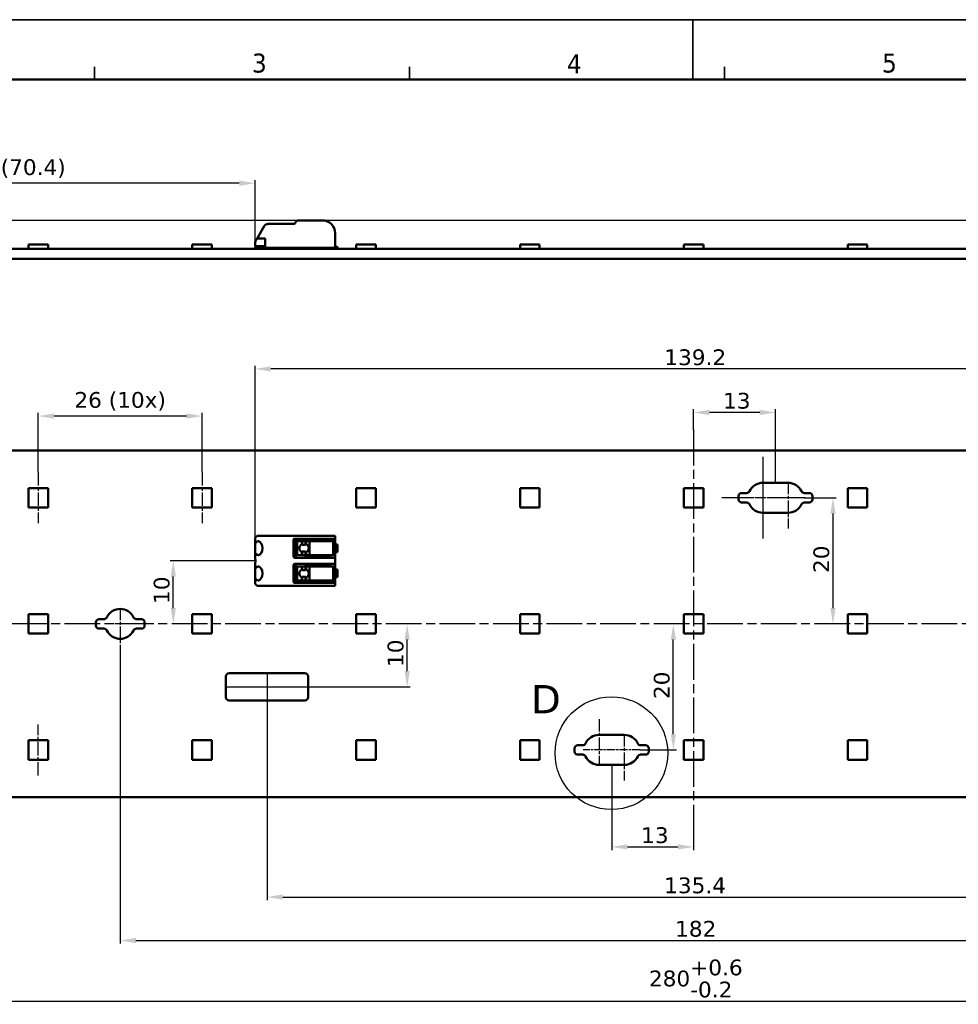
# Model space of a CAD drawing. Header units: millimetres. Extents: x 0 to 420, y 0 to 296.
# Tile 9 of 10: x 103 to 252, y 140 to 296. Entities that reach past the tile are written whole.
import ezdxf

# ---------------------------------------------------------------- set-up
doc = ezdxf.new("R2010")
doc.units = ezdxf.units.MM
doc.linetypes.add('CHAIN', pattern=[0.3543, 0.2362, -0.0295, 0.0591, -0.0295])
doc.linetypes.add('LONG_DASH_DOTTED', pattern=[0.3001, 0.2362, -0.0295, 0.0049, -0.0295])
doc.layers.get('0').update_dxf_attribs({"lineweight": 25})
for name, color, linetype, lineweight in [('Center Mark(ISO)', 7, 'LONG_DASH_DOTTED', 25), ('Centerline(ISO)', 7, 'Continuous', 25), ('Detail Circle Lines(ISO)', 7, 'Continuous', 25), ('Dimensions(ISO)', 7, 'Continuous', 25), ('Sketch Geometry(ISO)', 7, 'Continuous', 50), ('Symbols(ISO)', 7, 'Continuous', 25), ('Visible Edges(ISO)', 7, 'Continuous', 50)]:
    doc.layers.add(name, color=color, linetype=linetype, lineweight=lineweight)
doc.styles.add('LG.Philips.Title', font='verdana.ttf', dxfattribs={"width": 0.9})
doc.styles.add('Philips-dimensions', font='verdana.ttf')
doc.styles.add('Philips-tekstBigText', font='verdana.ttf')
doc.dimstyles.new('Philips-Oss', dxfattribs={"dimtxt": 2.5, "dimasz": 2.5, "dimexe": 0.5, "dimexo": 0, "dimgap": 0.5, "dimtad": 1, "dimtoh": 1, "dimrnd": 1e-08, "dimdsep": 46, "dimtxsty": 'Philips-dimensions', "dimcen": 0.09, "dimdle": 10, "dimclrd": 7, "dimclre": 7, "dimclrt": 7, "dimazin": 2, "dimtfac": 1, "dimtmove": 0, "dimatfit": 3, "dimfxl": 1, "dimtolj": 1, "dimlwd": 25, "dimlwe": 25, "dimarcsym": 0})

# ---------------------------------------------------------------- blocks, each defined once
blk = doc.blocks.new('*D20')
at = {"layer": 'Defpoints', "color": 0, "linetype": 'Continuous', "transparency": 16777216}
for p in [(70.1, 173.15), (350.1, 173.15), (350.1, 140.8)]:
    blk.add_point(p, dxfattribs=at)
at = {"layer": 'Dimensions(ISO)', "color": 7, "linetype": 'Continuous', "lineweight": 25, "transparency": 16777216}
for p, q in [((70.1, 173.15), (70.1, 140.3)), ((350.1, 173.15), (350.1, 140.3)), ((72.6, 140.8), (347.6, 140.8))]:
    blk.add_line(p, q, dxfattribs=at)
at = {"layer": 'Dimensions(ISO)', "color": 7, "linetype": 'Continuous', "transparency": 16777216}
for points in [[(72.6, 141.22), (72.6, 140.38), (70.1, 140.8)], [(347.6, 141.22), (347.6, 140.38), (350.1, 140.8)]]:
    blk.add_solid(points, dxfattribs=at)
at = {"layer": 'Dimensions(ISO)', "color": 7, "linetype": 'Continuous', "lineweight": 25, "transparency": 16777216, "insert": (203.01, 147.4), "char_height": 2.5, "attachment_point": 1, "style": 'Philips-dimensions'}
blk.add_mtext('\\A1;280\\S+0.6^ -0.2;', dxfattribs=at)
blk = doc.blocks.new('*D25')
at = {"layer": 'Defpoints', "color": 0, "linetype": 'Continuous', "transparency": 16777216}
for p in [(70.1, 270.56), (140.5, 261.02), (70.1, 260.16)]:
    blk.add_point(p, dxfattribs=at)
at = {"layer": 'Dimensions(ISO)', "color": 7, "linetype": 'Continuous', "lineweight": 25, "transparency": 16777216}
for p, q in [((70.1, 260.16), (70.1, 271.06)), ((138, 270.56), (72.6, 270.56)), ((140.5, 261.02), (140.5, 271.06))]:
    blk.add_line(p, q, dxfattribs=at)
at = {"layer": 'Dimensions(ISO)', "color": 7, "linetype": 'Continuous', "transparency": 16777216}
for points in [[(72.6, 270.98), (72.6, 270.14), (70.1, 270.56)], [(138, 270.98), (138, 270.14), (140.5, 270.56)]]:
    blk.add_solid(points, dxfattribs=at)
at = {"layer": 'Dimensions(ISO)', "color": 7, "linetype": 'Continuous', "lineweight": 25, "transparency": 16777216, "insert": (100.14, 274.36), "char_height": 2.5, "attachment_point": 1, "style": 'Philips-dimensions'}
blk.add_mtext('\\A1;(70.4)', dxfattribs=at)
blk = doc.blocks.new('*D26')
at = {"layer": 'Defpoints', "color": 0, "linetype": 'Continuous', "transparency": 16777216}
for p in [(269, 264.66), (57.6, 258.56), (70.1, 258.56)]:
    blk.add_point(p, dxfattribs=at)
at = {"layer": 'Dimensions(ISO)', "color": 7, "linetype": 'Continuous', "lineweight": 25, "transparency": 16777216}
for p, q in [((57.6, 267.16), (57.6, 269.66)), ((269, 264.66), (57.1, 264.66)), ((57.6, 264.66), (57.6, 262.16)), ((57.6, 262.16), (57.6, 261.06)), ((57.6, 258.56), (57.6, 261.06)), ((70.1, 258.56), (57.1, 258.56)), ((57.6, 256.06), (57.6, 253.56))]:
    blk.add_line(p, q, dxfattribs=at)
at = {"layer": 'Dimensions(ISO)', "color": 7, "linetype": 'Continuous', "transparency": 16777216}
for points in [[(57.18, 267.16), (58.01, 267.16), (57.6, 264.66)], [(57.18, 256.06), (58.01, 256.06), (57.6, 258.56)]]:
    blk.add_solid(points, dxfattribs=at)
at = {"layer": 'Dimensions(ISO)', "color": 7, "linetype": 'Continuous', "lineweight": 25, "transparency": 16777216, "insert": (54.5, 260.73), "char_height": 2.5, "attachment_point": 1, "rotation": 90, "style": 'Philips-dimensions'}
blk.add_mtext('\\A1;6', dxfattribs=at)
blk = doc.blocks.new('Borders A3')
at = {"layer": 'Sketch Geometry(ISO)', "color": 7, "linetype": 'Continuous', "lineweight": 35}
for p, q in [((419.5, 296.5), (0.5, 296.5)), ((210, 296.5), (210, 287)), ((115, 289), (115, 287)), ((165, 289), (165, 287)), ((215, 289), (215, 287))]:
    blk.add_line(p, q, dxfattribs=at)
at = {"layer": 'Sketch Geometry(ISO)', "color": 1, "linetype": 'Continuous', "lineweight": 50, "true_color": 0xff0000}
blk.add_line((410, 287), (20, 287), dxfattribs=at)
at = {"layer": 'Symbols(ISO)', "color": 3, "true_color": 0x00ff00, "char_height": 3, "attachment_point": 7, "style": 'LG.Philips.Title'}
for s, insert in [('\\fVerdana|b0|i0;\\H3.0000;3', (140, 288.06)), ('\\fVerdana|b0|i0;\\H3.0000;4', (190, 288)), ('\\fVerdana|b0|i0;\\H3.0000;5', (240, 288.06))]:
    blk.add_mtext(s, dxfattribs=dict(at, insert=insert))
blk = doc.blocks.new('*D29')
at = {"layer": 'Defpoints', "color": 0, "linetype": 'Continuous', "transparency": 16777216}
for p in [(206.88, 200.65), (210.77, 200.65), (201.6, 180.65)]:
    blk.add_point(p, dxfattribs=at)
at = {"layer": 'Dimensions(ISO)', "color": 7, "linetype": 'Continuous', "lineweight": 25, "transparency": 16777216}
for p, q in [((206.88, 183.15), (206.88, 198.15)), ((201.6, 180.65), (207.38, 180.65))]:
    blk.add_line(p, q, dxfattribs=at)
at = {"layer": 'Dimensions(ISO)', "color": 7, "linetype": 'Continuous', "transparency": 16777216}
for points in [[(206.47, 198.15), (207.3, 198.15), (206.88, 200.65)], [(206.47, 183.15), (207.3, 183.15), (206.88, 180.65)]]:
    blk.add_solid(points, dxfattribs=at)
at = {"layer": 'Dimensions(ISO)', "color": 7, "linetype": 'Continuous', "lineweight": 25, "transparency": 16777216, "insert": (203.78, 188.72), "char_height": 2.5, "attachment_point": 1, "rotation": 90, "style": 'Philips-dimensions'}
blk.add_mtext('\\A1;20', dxfattribs=at)
blk = doc.blocks.new('*D30')
at = {"layer": 'Defpoints', "color": 0, "linetype": 'Continuous', "transparency": 16777216}
for p in [(197.1, 178.28), (210.1, 166.27), (210.1, 165.27)]:
    blk.add_point(p, dxfattribs=at)
at = {"layer": 'Dimensions(ISO)', "color": 7, "linetype": 'Continuous', "lineweight": 25, "transparency": 16777216}
for p, q in [((197.1, 178.28), (197.1, 164.77)), ((210.1, 166.27), (210.1, 164.77)), ((199.6, 165.27), (207.6, 165.27))]:
    blk.add_line(p, q, dxfattribs=at)
at = {"layer": 'Dimensions(ISO)', "color": 7, "linetype": 'Continuous', "transparency": 16777216}
for points in [[(199.6, 165.69), (199.6, 164.86), (197.1, 165.27)], [(207.6, 165.69), (207.6, 164.86), (210.1, 165.27)]]:
    blk.add_solid(points, dxfattribs=at)
at = {"layer": 'Dimensions(ISO)', "color": 7, "linetype": 'Continuous', "lineweight": 25, "transparency": 16777216, "insert": (201.77, 168.38), "char_height": 2.5, "attachment_point": 1, "style": 'Philips-dimensions'}
blk.add_mtext('\\A1;13', dxfattribs=at)
blk = doc.blocks.new('*D31')
at = {"layer": 'Defpoints', "color": 0, "linetype": 'Continuous', "transparency": 16777216}
for p in [(119.1, 195.78), (301.1, 195.78), (301.1, 150.42)]:
    blk.add_point(p, dxfattribs=at)
at = {"layer": 'Dimensions(ISO)', "color": 7, "linetype": 'Continuous', "lineweight": 25, "transparency": 16777216}
for p, q in [((119.1, 195.78), (119.1, 149.92)), ((301.1, 195.78), (301.1, 149.92)), ((121.6, 150.42), (298.6, 150.42))]:
    blk.add_line(p, q, dxfattribs=at)
at = {"layer": 'Dimensions(ISO)', "color": 7, "linetype": 'Continuous', "transparency": 16777216}
for points in [[(121.6, 150.83), (121.6, 150), (119.1, 150.42)], [(298.6, 150.83), (298.6, 150), (301.1, 150.42)]]:
    blk.add_solid(points, dxfattribs=at)
at = {"layer": 'Dimensions(ISO)', "color": 7, "linetype": 'Continuous', "lineweight": 25, "transparency": 16777216, "insert": (207.16, 153.53), "char_height": 2.5, "attachment_point": 1, "style": 'Philips-dimensions'}
blk.add_mtext('\\A1;182', dxfattribs=at)
blk = doc.blocks.new('*D32')
at = {"layer": 'Defpoints', "color": 0, "linetype": 'Continuous', "transparency": 16777216}
for p in [(106.1, 233.62), (106.1, 224.7), (132.1, 224.7)]:
    blk.add_point(p, dxfattribs=at)
at = {"layer": 'Dimensions(ISO)', "color": 7, "linetype": 'Continuous', "lineweight": 25, "transparency": 16777216}
for p, q in [((106.1, 224.7), (106.1, 234.12)), ((129.6, 233.62), (108.6, 233.62)), ((132.1, 224.7), (132.1, 234.12))]:
    blk.add_line(p, q, dxfattribs=at)
at = {"layer": 'Dimensions(ISO)', "color": 7, "linetype": 'Continuous', "transparency": 16777216}
for points in [[(108.6, 234.04), (108.6, 233.21), (106.1, 233.62)], [(129.6, 234.04), (129.6, 233.21), (132.1, 233.62)]]:
    blk.add_solid(points, dxfattribs=at)
at = {"layer": 'Dimensions(ISO)', "color": 7, "linetype": 'Continuous', "lineweight": 25, "transparency": 16777216, "insert": (111.83, 237.43), "char_height": 2.5, "attachment_point": 1, "style": 'Philips-dimensions'}
blk.add_mtext('\\A1;\\fVerdana|b0|i0;\\H2.5000;26 (10x)', dxfattribs=at)
blk = doc.blocks.new('*D35')
at = {"layer": 'Defpoints', "color": 0, "linetype": 'Continuous', "transparency": 16777216}
for p in [(127.53, 210.65), (140.58, 210.65), (123.78, 200.65)]:
    blk.add_point(p, dxfattribs=at)
at = {"layer": 'Dimensions(ISO)', "color": 7, "linetype": 'Continuous', "lineweight": 25, "transparency": 16777216}
for p, q in [((140.58, 210.65), (127.03, 210.65)), ((127.53, 203.15), (127.53, 208.15))]:
    blk.add_line(p, q, dxfattribs=at)
at = {"layer": 'Dimensions(ISO)', "color": 7, "linetype": 'Continuous', "transparency": 16777216}
for points in [[(127.11, 208.15), (127.94, 208.15), (127.53, 210.65)], [(127.11, 203.15), (127.94, 203.15), (127.53, 200.65)]]:
    blk.add_solid(points, dxfattribs=at)
at = {"layer": 'Dimensions(ISO)', "color": 7, "linetype": 'Continuous', "lineweight": 25, "transparency": 16777216, "insert": (124.42, 203.81), "char_height": 2.5, "attachment_point": 1, "rotation": 90, "style": 'Philips-dimensions'}
blk.add_mtext('\\A1;10', dxfattribs=at)
blk = doc.blocks.new('*D36')
at = {"layer": 'Defpoints', "color": 0, "linetype": 'Continuous', "transparency": 16777216}
for p in [(140.5, 241.1), (140.5, 214.08), (279.7, 214.08)]:
    blk.add_point(p, dxfattribs=at)
at = {"layer": 'Dimensions(ISO)', "color": 7, "linetype": 'Continuous', "lineweight": 25, "transparency": 16777216}
for p, q in [((140.5, 214.08), (140.5, 241.6)), ((277.2, 241.1), (143, 241.1)), ((279.7, 214.08), (279.7, 241.6))]:
    blk.add_line(p, q, dxfattribs=at)
at = {"layer": 'Dimensions(ISO)', "color": 7, "linetype": 'Continuous', "transparency": 16777216}
for points in [[(143, 241.51), (143, 240.68), (140.5, 241.1)], [(277.2, 241.51), (277.2, 240.68), (279.7, 241.1)]]:
    blk.add_solid(points, dxfattribs=at)
at = {"layer": 'Dimensions(ISO)', "color": 7, "linetype": 'Continuous', "lineweight": 25, "transparency": 16777216, "insert": (205.45, 244.2), "char_height": 2.5, "attachment_point": 1, "style": 'Philips-dimensions'}
blk.add_mtext('\\A1;139.2', dxfattribs=at)
blk = doc.blocks.new('*D40')
at = {"layer": 'Defpoints', "color": 0, "linetype": 'Continuous', "transparency": 16777216}
for p in [(164.64, 200.65), (166.97, 200.65), (135.89, 190.65)]:
    blk.add_point(p, dxfattribs=at)
at = {"layer": 'Dimensions(ISO)', "color": 7, "linetype": 'Continuous', "lineweight": 25, "transparency": 16777216}
for p, q in [((164.64, 193.15), (164.64, 198.15)), ((135.89, 190.65), (165.14, 190.65))]:
    blk.add_line(p, q, dxfattribs=at)
at = {"layer": 'Dimensions(ISO)', "color": 7, "linetype": 'Continuous', "transparency": 16777216}
for points in [[(164.23, 198.15), (165.06, 198.15), (164.64, 200.65)], [(164.23, 193.15), (165.06, 193.15), (164.64, 190.65)]]:
    blk.add_solid(points, dxfattribs=at)
at = {"layer": 'Dimensions(ISO)', "color": 7, "linetype": 'Continuous', "lineweight": 25, "transparency": 16777216, "insert": (161.54, 193.81), "char_height": 2.5, "attachment_point": 1, "rotation": 90, "style": 'Philips-dimensions'}
blk.add_mtext('\\A1;10', dxfattribs=at)
blk = doc.blocks.new('*D42')
at = {"layer": 'Defpoints', "color": 0, "linetype": 'Continuous', "transparency": 16777216}
for p in [(142.4, 192.82), (277.8, 188.49), (277.8, 157.31)]:
    blk.add_point(p, dxfattribs=at)
at = {"layer": 'Dimensions(ISO)', "color": 7, "linetype": 'Continuous', "lineweight": 25, "transparency": 16777216}
for p, q in [((142.4, 192.82), (142.4, 156.81)), ((277.8, 188.49), (277.8, 156.81)), ((144.9, 157.31), (275.3, 157.31))]:
    blk.add_line(p, q, dxfattribs=at)
at = {"layer": 'Dimensions(ISO)', "color": 7, "linetype": 'Continuous', "transparency": 16777216}
for points in [[(144.9, 157.73), (144.9, 156.9), (142.4, 157.31)], [(275.3, 157.73), (275.3, 156.9), (277.8, 157.31)]]:
    blk.add_solid(points, dxfattribs=at)
at = {"layer": 'Dimensions(ISO)', "color": 7, "linetype": 'Continuous', "lineweight": 25, "transparency": 16777216, "insert": (205.42, 160.42), "char_height": 2.5, "attachment_point": 1, "style": 'Philips-dimensions'}
blk.add_mtext('\\A1;135.4', dxfattribs=at)
blk = doc.blocks.new('*D43')
at = {"layer": 'Defpoints', "color": 0, "linetype": 'Continuous', "transparency": 16777216}
for p in [(210.1, 234.19), (210.1, 231.46), (223.1, 223.03)]:
    blk.add_point(p, dxfattribs=at)
at = {"layer": 'Dimensions(ISO)', "color": 7, "linetype": 'Continuous', "lineweight": 25, "transparency": 16777216}
for p, q in [((210.1, 231.46), (210.1, 234.69)), ((223.1, 223.03), (223.1, 234.69)), ((220.6, 234.19), (212.6, 234.19))]:
    blk.add_line(p, q, dxfattribs=at)
at = {"layer": 'Dimensions(ISO)', "color": 7, "linetype": 'Continuous', "transparency": 16777216}
for points in [[(212.6, 234.61), (212.6, 233.77), (210.1, 234.19)], [(220.6, 234.61), (220.6, 233.77), (223.1, 234.19)]]:
    blk.add_solid(points, dxfattribs=at)
at = {"layer": 'Dimensions(ISO)', "color": 7, "linetype": 'Continuous', "lineweight": 25, "transparency": 16777216, "insert": (214.77, 237.3), "char_height": 2.5, "attachment_point": 1, "style": 'Philips-dimensions'}
blk.add_mtext('\\A1;13', dxfattribs=at)
blk = doc.blocks.new('*D44')
at = {"layer": 'Defpoints', "color": 0, "linetype": 'Continuous', "transparency": 16777216}
for p in [(227.6, 220.65), (232.21, 200.65), (232.21, 200.65)]:
    blk.add_point(p, dxfattribs=at)
at = {"layer": 'Dimensions(ISO)', "color": 7, "linetype": 'Continuous', "lineweight": 25, "transparency": 16777216}
for p, q in [((227.6, 220.65), (232.71, 220.65)), ((232.21, 218.15), (232.21, 203.15))]:
    blk.add_line(p, q, dxfattribs=at)
at = {"layer": 'Dimensions(ISO)', "color": 7, "linetype": 'Continuous', "transparency": 16777216}
for points in [[(231.8, 218.15), (232.63, 218.15), (232.21, 220.65)], [(231.8, 203.15), (232.63, 203.15), (232.21, 200.65)]]:
    blk.add_solid(points, dxfattribs=at)
at = {"layer": 'Dimensions(ISO)', "color": 7, "linetype": 'Continuous', "lineweight": 25, "transparency": 16777216, "insert": (229.11, 208.72), "char_height": 2.5, "attachment_point": 1, "rotation": 90, "style": 'Philips-dimensions'}
blk.add_mtext('\\A1;20', dxfattribs=at)
blk = doc.blocks.new('2dDetail1')
at = {"layer": 'Detail Circle Lines(ISO)'}
blk.add_circle((197.06, 180.14), 8.94, dxfattribs=at)
at = {"layer": 'Detail Circle Lines(ISO)', "insert": (184.27, 186.45), "char_height": 4.5, "attachment_point": 7, "style": 'Philips-tekstBigText'}
blk.add_mtext('D', dxfattribs=at)

msp = doc.modelspace()

# ---------------------------------------------------------------- linework, layer by layer
at = {"layer": 'Center Mark(ISO)', "linetype": 'CHAIN', "ltscale": 23.990969}
for p, q in [((221.098, 227.131), (221.098, 214.219)), ((227.815, 220.653), (214.564, 220.653))]:
    msp.add_line(p, q, dxfattribs=at)
at = {"layer": 'Center Mark(ISO)', "linetype": 'CHAIN', "ltscale": 8.195055}
for p, q in [((221.098, 225.528), (221.098, 218.153)), ((225.098, 223.153), (225.098, 215.778)), ((119.098, 203.153), (119.098, 195.778)), ((195.098, 185.528), (195.098, 178.153)), ((199.098, 183.153), (199.098, 175.778))]:
    msp.add_line(p, q, dxfattribs=at)
at = {"layer": 'Center Mark(ISO)', "linetype": 'CHAIN', "ltscale": 5.555937}
for p, q in [((223.598, 220.653), (218.598, 220.653)), ((227.598, 220.653), (222.598, 220.653)), ((121.598, 200.653), (116.598, 200.653)), ((197.598, 180.653), (192.598, 180.653)), ((201.598, 180.653), (196.598, 180.653))]:
    msp.add_line(p, q, dxfattribs=at)
at = {"layer": 'Centerline(ISO)', "linetype": 'CHAIN', "ltscale": 23.990969}
for p, q in [((210.098, 231.463), (210.098, 166.272)), ((353.937, 200.653), (67.598, 200.653))]:
    msp.add_line(p, q, dxfattribs=at)
at = {"layer": 'Centerline(ISO)', "linetype": 'CHAIN', "ltscale": 9.00068}
for p, q in [((106.098, 224.703), (106.098, 216.603)), ((132.098, 224.703), (132.098, 216.603)), ((106.098, 176.603), (106.098, 184.703))]:
    msp.add_line(p, q, dxfattribs=at)
at = {"layer": 'Visible Edges(ISO)'}
for p, q in [((142.598, 264.11), (146.682, 264.11)), ((146.856, 264.21), (146.971, 264.41)), ((147.404, 264.66), (151.198, 264.66)), ((140.823, 261.785), (141.948, 263.735)), ((153.198, 262.66), (153.198, 260.31)), ((140.498, 261.022), (140.498, 260.56)), ((140.823, 261.785), (140.598, 261.397)), ((140.823, 261.785), (142.098, 261.785)), ((142.098, 260.31), (142.098, 261.785)), ((70.098, 260.16), (350.098, 260.16)), ((104.548, 260.81), (107.648, 260.81)), ((104.548, 260.16), (104.548, 260.81)), ((107.648, 260.16), (107.648, 260.81)), ((130.548, 260.81), (133.648, 260.81)), ((130.548, 260.16), (130.548, 260.81)), ((133.648, 260.16), (133.648, 260.81)), ((142.098, 260.56), (140.498, 260.56)), ((140.498, 260.46), (142.098, 260.46)), ((140.498, 260.31), (140.498, 260.46)), ((140.648, 260.16), (140.498, 260.31)), ((153.198, 260.31), (142.098, 260.31)), ((144.82, 260.31), (144.619, 260.217)), ((153.198, 260.46), (153.598, 260.46)), ((153.598, 260.31), (153.448, 260.16)), ((153.598, 260.46), (153.598, 260.31)), ((156.548, 260.81), (159.648, 260.81)), ((156.548, 260.16), (156.548, 260.81)), ((159.648, 260.16), (159.648, 260.81)), ((182.548, 260.81), (185.648, 260.81)), ((182.548, 260.16), (182.548, 260.81)), ((185.648, 260.16), (185.648, 260.81)), ((208.548, 260.81), (211.648, 260.81)), ((208.548, 260.16), (208.548, 260.81)), ((211.648, 260.16), (211.648, 260.81)), ((234.548, 260.81), (237.648, 260.81)), ((234.548, 260.16), (234.548, 260.81)), ((237.648, 260.16), (237.648, 260.81)), ((350.098, 258.56), (70.098, 258.56)), ((350.098, 228.153), (70.098, 228.153)), ((104.548, 222.203), (104.548, 219.103)), ((107.648, 222.203), (104.548, 222.203)), ((107.648, 219.103), (107.648, 222.203)), ((130.548, 222.203), (130.548, 219.103)), ((133.648, 222.203), (130.548, 222.203)), ((133.648, 219.103), (133.648, 222.203)), ((156.548, 222.203), (156.548, 219.103)), ((159.648, 222.203), (156.548, 222.203)), ((159.648, 219.103), (159.648, 222.203)), ((182.548, 222.203), (182.548, 219.103)), ((185.648, 222.203), (182.548, 222.203)), ((185.648, 219.103), (185.648, 222.203)), ((208.548, 222.203), (208.548, 219.103)), ((211.648, 222.203), (208.548, 222.203)), ((211.648, 219.103), (211.648, 222.203)), ((221.098, 223.028), (225.098, 223.028)), ((234.548, 222.203), (234.548, 219.103)), ((237.648, 222.203), (234.548, 222.203)), ((237.648, 219.103), (237.648, 222.203)), ((217.223, 220.403), (217.223, 220.903)), ((217.723, 221.403), (218.509, 221.403)), ((227.687, 221.403), (228.473, 221.403)), ((228.973, 220.903), (228.973, 220.403)), ((104.548, 219.103), (107.648, 219.103)), ((130.548, 219.103), (133.648, 219.103)), ((156.548, 219.103), (159.648, 219.103)), ((182.548, 219.103), (185.648, 219.103)), ((208.548, 219.103), (211.648, 219.103)), ((218.509, 219.903), (217.723, 219.903)), ((228.473, 219.903), (227.687, 219.903)), ((234.548, 219.103), (237.648, 219.103)), ((225.098, 218.278), (221.098, 218.278)), ((140.498, 212.938), (140.498, 214.083)), ((141.948, 214.603), (140.823, 214.603)), ((141.948, 214.603), (142.598, 214.603)), ((146.682, 214.603), (142.598, 214.603)), ((146.856, 214.603), (146.682, 214.603)), ((146.798, 214.153), (146.856, 214.153)), ((146.971, 214.603), (146.856, 214.603)), ((146.856, 214.153), (146.971, 214.153)), ((146.971, 214.603), (147.404, 214.603)), ((147.404, 214.153), (146.971, 214.153)), ((146.998, 211.153), (146.998, 214.153)), ((151.198, 214.603), (147.404, 214.603)), ((147.404, 214.153), (151.198, 214.153)), ((148.498, 214.153), (148.498, 213.903)), ((151.198, 214.603), (153.198, 214.603)), ((153.198, 214.153), (151.198, 214.153)), ((152.398, 214.153), (152.398, 213.903)), ((153.198, 214.153), (153.198, 214.603)), ((153.198, 214.153), (153.198, 211.153)), ((140.498, 212.368), (140.498, 212.938)), ((146.598, 211.353), (146.598, 213.953)), ((147.2, 213.753), (147.19, 213.753)), ((147.19, 211.553), (147.19, 213.753)), ((147.2, 213.753), (147.411, 213.753)), ((147.919, 213.753), (147.411, 213.753)), ((147.919, 213.287), (147.919, 213.753)), ((147.997, 213.753), (147.919, 213.753)), ((147.997, 213.121), (147.997, 213.753)), ((148.496, 213.753), (147.997, 213.753)), ((148.496, 213.123), (148.496, 213.753)), ((148.615, 213.753), (148.496, 213.753)), ((148.498, 213.903), (151.213, 213.903)), ((148.615, 213.3), (148.615, 213.753)), ((149.163, 213.753), (148.615, 213.753)), ((151.222, 213.753), (149.163, 213.753)), ((149.163, 211.553), (149.163, 213.753)), ((152.398, 213.903), (151.213, 213.903)), ((151.257, 213.753), (151.222, 213.753)), ((151.257, 213.753), (152.898, 213.753)), ((153.098, 213.753), (152.898, 213.753)), ((152.898, 211.553), (152.898, 213.753)), ((153.598, 213.253), (153.198, 213.253)), ((153.598, 213.253), (153.598, 212.053)), ((140.498, 211.187), (140.498, 212.368)), ((146.856, 211.153), (146.798, 211.153)), ((146.971, 211.153), (146.856, 211.153)), ((146.971, 211.153), (147.404, 211.153)), ((147.19, 211.553), (147.2, 211.553)), ((147.411, 211.553), (147.2, 211.553)), ((151.198, 211.153), (147.404, 211.153)), ((147.411, 211.553), (147.919, 211.553)), ((147.919, 211.553), (147.919, 212.019)), ((147.919, 211.553), (147.997, 211.553)), ((147.997, 211.553), (147.997, 212.184)), ((147.997, 211.553), (148.496, 211.553)), ((148.496, 211.553), (148.496, 212.183)), ((148.496, 211.553), (148.615, 211.553)), ((151.213, 211.403), (148.498, 211.403)), ((148.498, 211.153), (148.498, 211.403)), ((148.615, 211.553), (148.615, 212.006)), ((148.615, 211.553), (149.163, 211.553)), ((149.163, 211.553), (151.222, 211.553)), ((151.198, 211.153), (153.198, 211.153)), ((151.213, 211.403), (152.398, 211.403)), ((151.222, 211.553), (151.257, 211.553)), ((152.898, 211.553), (151.257, 211.553)), ((152.398, 211.153), (152.398, 211.403)), ((152.898, 211.553), (153.098, 211.553)), ((153.198, 212.053), (153.598, 212.053)), ((153.198, 210.153), (153.198, 211.153)), ((140.498, 208.938), (140.498, 210.119)), ((146.598, 207.353), (146.598, 209.953)), ((146.798, 210.153), (146.856, 210.153)), ((146.856, 210.153), (146.971, 210.153)), ((147.404, 210.153), (146.971, 210.153)), ((146.998, 207.153), (146.998, 210.153)), ((147.2, 209.753), (147.19, 209.753)), ((147.19, 207.553), (147.19, 209.753)), ((147.2, 209.753), (147.411, 209.753)), ((147.404, 210.153), (151.198, 210.153)), ((147.919, 209.753), (147.411, 209.753)), ((147.919, 209.287), (147.919, 209.753)), ((147.997, 209.753), (147.919, 209.753)), ((147.997, 209.121), (147.997, 209.753)), ((148.496, 209.753), (147.997, 209.753)), ((148.496, 209.123), (148.496, 209.753)), ((148.615, 209.753), (148.496, 209.753)), ((148.498, 210.153), (148.498, 209.903)), ((148.498, 209.903), (151.213, 209.903)), ((148.615, 209.3), (148.615, 209.753)), ((149.163, 209.753), (148.615, 209.753)), ((151.222, 209.753), (149.163, 209.753)), ((149.163, 207.553), (149.163, 209.753)), ((153.198, 210.153), (151.198, 210.153)), ((152.398, 209.903), (151.213, 209.903)), ((151.257, 209.753), (151.222, 209.753)), ((151.257, 209.753), (152.898, 209.753)), ((152.398, 210.153), (152.398, 209.903)), ((153.098, 209.753), (152.898, 209.753)), ((152.898, 207.553), (152.898, 209.753)), ((153.198, 210.153), (153.198, 207.153)), ((140.498, 208.368), (140.498, 208.938)), ((140.498, 207.223), (140.498, 208.368)), ((147.919, 207.553), (147.919, 208.019)), ((147.997, 207.553), (147.997, 208.184)), ((148.496, 207.553), (148.496, 208.183)), ((148.615, 207.553), (148.615, 208.006)), ((153.598, 209.253), (153.198, 209.253)), ((153.198, 208.053), (153.598, 208.053)), ((153.598, 209.253), (153.598, 208.053)), ((140.823, 206.703), (141.948, 206.703)), ((142.598, 206.703), (141.948, 206.703)), ((142.598, 206.703), (146.682, 206.703)), ((146.682, 206.703), (146.856, 206.703)), ((146.856, 207.153), (146.798, 207.153)), ((146.971, 207.153), (146.856, 207.153)), ((146.856, 206.703), (146.971, 206.703)), ((146.971, 207.153), (147.404, 207.153)), ((147.404, 206.703), (146.971, 206.703)), ((147.19, 207.553), (147.2, 207.553)), ((147.411, 207.553), (147.2, 207.553)), ((151.198, 207.153), (147.404, 207.153)), ((147.404, 206.703), (151.198, 206.703)), ((147.411, 207.553), (147.919, 207.553)), ((147.919, 207.553), (147.997, 207.553)), ((147.997, 207.553), (148.496, 207.553)), ((148.496, 207.553), (148.615, 207.553)), ((151.213, 207.403), (148.498, 207.403)), ((148.498, 207.153), (148.498, 207.403)), ((148.615, 207.553), (149.163, 207.553)), ((149.163, 207.553), (151.222, 207.553)), ((151.198, 207.153), (153.198, 207.153)), ((153.198, 206.703), (151.198, 206.703)), ((151.213, 207.403), (152.398, 207.403)), ((151.222, 207.553), (151.257, 207.553)), ((152.898, 207.553), (151.257, 207.553)), ((152.398, 207.153), (152.398, 207.403)), ((152.898, 207.553), (153.098, 207.553)), ((153.198, 206.703), (153.198, 207.153)), ((104.548, 202.203), (104.548, 199.103)), ((107.648, 202.203), (104.548, 202.203)), ((107.648, 199.103), (107.648, 202.203)), ((130.548, 202.203), (130.548, 199.103)), ((133.648, 202.203), (130.548, 202.203)), ((133.648, 199.103), (133.648, 202.203)), ((156.548, 202.203), (156.548, 199.103)), ((159.648, 202.203), (156.548, 202.203)), ((159.648, 199.103), (159.648, 202.203)), ((182.548, 202.203), (182.548, 199.103)), ((185.648, 202.203), (182.548, 202.203)), ((185.648, 199.103), (185.648, 202.203)), ((208.548, 202.203), (208.548, 199.103)), ((211.648, 202.203), (208.548, 202.203)), ((211.648, 199.103), (211.648, 202.203)), ((234.548, 202.203), (234.548, 199.103)), ((237.648, 202.203), (234.548, 202.203)), ((237.648, 199.103), (237.648, 202.203)), ((115.223, 200.403), (115.223, 200.903)), ((115.723, 201.403), (116.509, 201.403)), ((121.687, 201.403), (122.473, 201.403)), ((122.973, 200.903), (122.973, 200.403)), ((104.548, 199.103), (107.648, 199.103)), ((116.509, 199.903), (115.723, 199.903)), ((122.473, 199.903), (121.687, 199.903)), ((130.548, 199.103), (133.648, 199.103)), ((156.548, 199.103), (159.648, 199.103)), ((182.548, 199.103), (185.648, 199.103)), ((208.548, 199.103), (211.648, 199.103)), ((234.548, 199.103), (237.648, 199.103)), ((135.885, 188.99), (135.885, 192.315)), ((136.385, 192.815), (148.41, 192.815)), ((148.91, 192.315), (148.91, 188.99)), ((148.41, 188.49), (136.385, 188.49)), ((195.098, 183.028), (199.098, 183.028)), ((104.548, 182.203), (104.548, 179.103)), ((107.648, 182.203), (104.548, 182.203)), ((107.648, 179.103), (107.648, 182.203)), ((130.548, 182.203), (130.548, 179.103)), ((133.648, 182.203), (130.548, 182.203)), ((133.648, 179.103), (133.648, 182.203)), ((156.548, 182.203), (156.548, 179.103)), ((159.648, 182.203), (156.548, 182.203)), ((159.648, 179.103), (159.648, 182.203)), ((182.548, 182.203), (182.548, 179.103)), ((185.648, 182.203), (182.548, 182.203)), ((185.648, 179.103), (185.648, 182.203)), ((191.723, 181.403), (192.509, 181.403)), ((201.687, 181.403), (202.473, 181.403)), ((208.548, 182.203), (208.548, 179.103)), ((211.648, 182.203), (208.548, 182.203)), ((211.648, 179.103), (211.648, 182.203)), ((234.548, 182.203), (234.548, 179.103)), ((237.648, 182.203), (234.548, 182.203)), ((237.648, 179.103), (237.648, 182.203)), ((191.223, 180.403), (191.223, 180.903)), ((192.509, 179.903), (191.723, 179.903)), ((202.473, 179.903), (201.687, 179.903)), ((202.973, 180.903), (202.973, 180.403)), ((104.548, 179.103), (107.648, 179.103)), ((130.548, 179.103), (133.648, 179.103)), ((156.548, 179.103), (159.648, 179.103)), ((182.548, 179.103), (185.648, 179.103)), ((199.098, 178.278), (195.098, 178.278)), ((208.548, 179.103), (211.648, 179.103)), ((234.548, 179.103), (237.648, 179.103)), ((70.098, 173.153), (350.098, 173.153))]:
    msp.add_line(p, q, dxfattribs=at)
for centre, radius, start, end in [((142.598, 263.36), 0.75, 90, 150), ((146.682, 264.31), 0.2, 270, 330), ((147.404, 264.16), 0.5, 90, 150), ((151.198, 262.66), 2, 0, 90), ((144.365, 260.76), 0.6, 270, 295), ((151.898, 260.91), 0.75, 233.1301, 270), ((221.098, 220.653), 2.375, 90, 154.22854), ((225.098, 220.653), 2.375, 25.77146, 90), ((217.723, 220.903), 0.5, 90, 180), ((217.723, 220.403), 0.5, 180, 270), ((218.509, 221.903), 0.5, 270, 334.22854), ((227.687, 221.903), 0.5, 205.77146, 270), ((228.473, 220.903), 0.5, 0, 90), ((228.473, 220.403), 0.5, 270, 0), ((218.509, 219.403), 0.5, 25.77146, 90), ((221.098, 220.653), 2.375, 205.77146, 270), ((225.098, 220.653), 2.375, 270, 334.22854), ((227.687, 219.403), 0.5, 90, 154.22854), ((146.798, 213.953), 0.2, 125.26439, 180), ((146.798, 211.353), 0.2, 180, 234.73561), ((146.798, 209.953), 0.2, 125.26439, 180), ((146.798, 207.353), 0.2, 180, 234.73561), ((116.509, 201.903), 0.5, 270, 334.22854), ((119.098, 200.653), 2.375, 25.77146, 154.22854), ((121.687, 201.903), 0.5, 205.77146, 270), ((115.723, 200.903), 0.5, 90, 180), ((115.723, 200.403), 0.5, 180, 270), ((122.473, 200.903), 0.5, 0, 90), ((122.473, 200.403), 0.5, 270, 0), ((116.509, 199.403), 0.5, 25.77146, 90), ((119.098, 200.653), 2.375, 205.77146, 334.22854), ((121.687, 199.403), 0.5, 90, 154.22854), ((136.385, 192.315), 0.5, 90, 180), ((148.41, 192.315), 0.5, 0, 90), ((136.385, 188.99), 0.5, 180, 270), ((148.41, 188.99), 0.5, 270, 0), ((195.098, 180.653), 2.375, 90, 154.22854), ((199.098, 180.653), 2.375, 25.77146, 90), ((191.723, 180.903), 0.5, 90, 180), ((192.509, 181.903), 0.5, 270, 334.22854), ((201.687, 181.903), 0.5, 205.77146, 270), ((202.473, 180.903), 0.5, 0, 90), ((191.723, 180.403), 0.5, 180, 270), ((192.509, 179.403), 0.5, 25.77146, 90), ((201.687, 179.403), 0.5, 90, 154.22854), ((202.473, 180.403), 0.5, 270, 0), ((195.098, 180.653), 2.375, 205.77146, 270), ((199.098, 180.653), 2.375, 270, 334.22854)]:
    msp.add_arc(centre, radius, start, end, dxfattribs=at)
for centre, major_axis, ratio, start_param, end_param in [((141.301, 212.565), (0, 2.2), 0.5773503, 0.3864162, 0.5863891), ((141.01, 212.653), (0, 1.125), 0.5773503, 2.4548566, 6.9699214), ((148.261, 212.653), (0, 0.721), 0.9986295, 0.4951571, 2.6464356), ((147.858, 212.653), (0, 0.668), 0.2923717, 5.4903525, 5.9638797), ((148.248, 212.653), (0, 0.532), 0.9986295, 5.7966843, 6.775526), ((148.682, 212.653), (0, 0.669), 0.3907311, 0.2581297, 0.7922621), ((148.297, 212.653), (0, -0.721), 0.9986295, 0.4576822, 2.6839105), ((147.858, 212.653), (0, -0.668), 0.2923717, 0.3193056, 0.7928328), ((148.248, 212.653), (0, -0.532), 0.9986295, 5.7908446, 6.7696863), ((148.682, 212.653), (0, -0.669), 0.3907311, 5.4909232, 6.0250556), ((141.01, 208.653), (0, 1.125), 0.5773503, 2.4548566, 6.9699214), ((148.261, 208.653), (0, 0.721), 0.9986295, 0.4951571, 2.6464356), ((147.858, 208.653), (0, 0.668), 0.2923717, 5.4903525, 5.9638797), ((147.858, 208.653), (0, -0.668), 0.2923717, 0.3193056, 0.7928328), ((148.248, 208.653), (0, 0.532), 0.9986295, 5.7966843, 6.775526), ((148.248, 208.653), (0, -0.532), 0.9986295, 5.7908446, 6.7696863), ((148.682, 208.653), (0, 0.669), 0.3907311, 0.2581297, 0.7922621), ((148.682, 208.653), (0, -0.669), 0.3907311, 5.4909232, 6.0250556), ((148.297, 208.653), (0, -0.721), 0.9986295, 0.4576822, 2.6839105), ((141.301, 208.741), (0, 2.2), 0.5773503, 2.5552035, 2.7551765)]:
    msp.add_ellipse(centre, major_axis=major_axis, ratio=ratio, start_param=start_param, end_param=end_param, dxfattribs=at)
for points, knots in [([(140.498, 261.022), (140.498, 261.124), (140.523, 261.247), (140.582, 261.368), (140.59, 261.383), (140.598, 261.397)], [0.459457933, 0.459457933, 0.459457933, 0.459457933, 0.501628, 0.501628, 0.507119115, 0.507119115, 0.507119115, 0.507119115]), ([(140.598, 214.398), (140.59, 214.388), (140.582, 214.378), (140.523, 214.294), (140.498, 214.19), (140.498, 214.083)], [0.078278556, 0.078278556, 0.078278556, 0.078278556, 0.083769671, 0.083769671, 0.125939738, 0.125939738, 0.125939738, 0.125939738]), ([(146.682, 214.116), (146.685, 214.118), (146.688, 214.12), (146.704, 214.13), (146.72, 214.138), (146.752, 214.148), (146.768, 214.151), (146.787, 214.153), (146.792, 214.153), (146.798, 214.153)], [0.068532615, 0.068532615, 0.068532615, 0.068532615, 0.069496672, 0.069496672, 0.074334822, 0.074334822, 0.079172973, 0.079172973, 0.081035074, 0.081035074, 0.081035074, 0.081035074]), ([(140.498, 212.938), (140.498, 212.969), (140.498, 212.999), (140.5, 213.152), (140.507, 213.267), (140.543, 213.418), (140.565, 213.476), (140.598, 213.523)], [0.203899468, 0.203899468, 0.203899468, 0.203899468, 0.212866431, 0.212866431, 0.249545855, 0.249545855, 0.272133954, 0.272133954, 0.272133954, 0.272133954]), ([(140.598, 211.783), (140.565, 211.83), (140.543, 211.888), (140.507, 212.039), (140.5, 212.153), (140.498, 212.306), (140.498, 212.337), (140.498, 212.368)], [0.080240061, 0.080240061, 0.080240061, 0.080240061, 0.10282816, 0.10282816, 0.139507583, 0.139507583, 0.148474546, 0.148474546, 0.148474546, 0.148474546]), ([(140.516, 211.029), (140.517, 211.022), (140.519, 211.016), (140.532, 210.965), (140.546, 210.909), (140.569, 210.785), (140.576, 210.717), (140.576, 210.588), (140.569, 210.52), (140.546, 210.396), (140.532, 210.34), (140.519, 210.289), (140.517, 210.283), (140.516, 210.277)], [0.121247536, 0.121247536, 0.121247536, 0.121247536, 0.123999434, 0.123999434, 0.143348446, 0.143348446, 0.162697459, 0.162697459, 0.182046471, 0.182046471, 0.201395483, 0.201395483, 0.204147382, 0.204147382, 0.204147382, 0.204147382]), ([(146.798, 211.153), (146.792, 211.153), (146.787, 211.153), (146.768, 211.155), (146.752, 211.158), (146.72, 211.168), (146.704, 211.175), (146.688, 211.186), (146.685, 211.188), (146.682, 211.19)], [0.018300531, 0.018300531, 0.018300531, 0.018300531, 0.020162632, 0.020162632, 0.025000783, 0.025000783, 0.029838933, 0.029838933, 0.03080299, 0.03080299, 0.03080299, 0.03080299]), ([(140.498, 208.938), (140.498, 208.969), (140.498, 208.999), (140.5, 209.152), (140.507, 209.267), (140.543, 209.418), (140.565, 209.476), (140.598, 209.523)], [0.203899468, 0.203899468, 0.203899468, 0.203899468, 0.212866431, 0.212866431, 0.249545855, 0.249545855, 0.272133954, 0.272133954, 0.272133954, 0.272133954]), ([(146.682, 210.116), (146.685, 210.118), (146.688, 210.12), (146.704, 210.13), (146.72, 210.138), (146.752, 210.148), (146.768, 210.151), (146.787, 210.153), (146.792, 210.153), (146.798, 210.153)], [0.068532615, 0.068532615, 0.068532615, 0.068532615, 0.069496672, 0.069496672, 0.074334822, 0.074334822, 0.079172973, 0.079172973, 0.081035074, 0.081035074, 0.081035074, 0.081035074]), ([(140.598, 207.783), (140.565, 207.83), (140.543, 207.888), (140.507, 208.039), (140.5, 208.153), (140.498, 208.306), (140.498, 208.337), (140.498, 208.368)], [0.080240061, 0.080240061, 0.080240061, 0.080240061, 0.10282816, 0.10282816, 0.139507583, 0.139507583, 0.148474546, 0.148474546, 0.148474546, 0.148474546]), ([(140.498, 207.223), (140.498, 207.116), (140.523, 207.012), (140.582, 206.928), (140.59, 206.918), (140.598, 206.908)], [0.459457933, 0.459457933, 0.459457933, 0.459457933, 0.501628, 0.501628, 0.507119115, 0.507119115, 0.507119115, 0.507119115]), ([(146.798, 207.153), (146.792, 207.153), (146.787, 207.153), (146.768, 207.155), (146.752, 207.158), (146.72, 207.168), (146.704, 207.175), (146.688, 207.186), (146.685, 207.188), (146.682, 207.19)], [0.018300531, 0.018300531, 0.018300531, 0.018300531, 0.020162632, 0.020162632, 0.025000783, 0.025000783, 0.029838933, 0.029838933, 0.03080299, 0.03080299, 0.03080299, 0.03080299])]:
    msp.add_open_spline(points, degree=3, knots=knots, dxfattribs=at)
for points in [[(140.498, 211.187), (140.498, 211.133), (140.503, 211.078), (140.516, 211.029)], [(140.516, 210.277), (140.503, 210.227), (140.498, 210.173), (140.498, 210.119)]]:
    msp.add_open_spline(points, degree=3, dxfattribs=at)

# ---------------------------------------------------------------- block references
msp.add_blockref('Borders A3', (0, 0))
at = {"layer": 'Detail Circle Lines(ISO)'}
msp.add_blockref('2dDetail1', (0, 0), dxfattribs=at)

# ---------------------------------------------------------------- dimensions: what is measured, and where the dimension line sits
at = {"layer": 'Dimensions(ISO)', "color": 7, "linetype": 'Continuous', "lineweight": 25}
for base, p1, p2, text, picture, middle in [((70.098, 270.56), (140.498, 261.022), (70.098, 260.16), '(<>)', '*D25', (105.298, 270.56)), ((106.098, 233.623), (132.098, 224.703), (106.098, 224.703), '\\fVerdana|b0|i0;\\H2.5000;<> (10x)', '*D32', (119.098, 233.623))]:
    dim = msp.add_linear_dim(base=base, p1=p1, p2=p2, angle=180, text=text, dimstyle='Philips-Oss', override={"dimgap": 0.5, "dimtoh": 0, "dimdec": 2, "dimtol": 0, "dimlim": 0, "dimtp": 0, "dimtm": 0, "dimtdec": 2, "dimtofl": 0, "dimatfit": 1}, dxfattribs=at)
    dim.commit()
    dim.dimension.update_dxf_attribs({"geometry": picture, "text_midpoint": middle, "dimtype": 160})
for base, p1, p2, angle, override, picture, middle in [((57.598, 258.56), (268.998, 264.66), (70.098, 258.56), 90, {"dimgap": 0.5, "dimtoh": 0, "dimdec": 0, "dimtol": 0, "dimlim": 0, "dimtp": 0, "dimtm": 0, "dimtdec": 2, "dimtofl": 0}, '*D26', (57.598, 261.61)), ((140.498, 241.097), (279.698, 214.083), (140.498, 214.083), 180, {"dimgap": 0.5, "dimtoh": 0, "dimdec": 2, "dimtol": 0, "dimlim": 0, "dimtp": 0, "dimtm": 0, "dimtdec": 2, "dimtofl": 0, "dimatfit": 1}, '*D36', (210.098, 241.097)), ((210.098, 234.191), (223.098, 223.028), (210.098, 231.463), 180, {"dimgap": 0.5, "dimtoh": 0, "dimdec": 2, "dimtol": 0, "dimlim": 0, "dimtp": 0, "dimtm": 0, "dimtdec": 2, "dimtofl": 0, "dimatfit": 1}, '*D43', (216.598, 234.191)), ((232.213, 200.653), (227.598, 220.653), (232.213, 200.653), 90, {"dimgap": 0.5, "dimtoh": 0, "dimdec": 2, "dimse2": 1, "dimtol": 0, "dimlim": 0, "dimtp": 0, "dimtm": 0, "dimtdec": 2, "dimtofl": 0, "dimatfit": 1}, '*D44', (232.213, 210.653)), ((127.527, 210.653), (123.776, 200.653), (140.576, 210.653), 90, {"dimgap": 0.5, "dimtoh": 0, "dimdec": 2, "dimse1": 1, "dimtol": 0, "dimlim": 0, "dimtp": 0, "dimtm": 0, "dimtdec": 2, "dimtofl": 0, "dimatfit": 1}, '*D35', (127.527, 205.653)), ((164.644, 200.653), (135.885, 190.653), (166.97, 200.653), 90, {"dimgap": 0.5, "dimtoh": 0, "dimdec": 2, "dimse2": 1, "dimtol": 0, "dimlim": 0, "dimtp": 0, "dimtm": 0, "dimtdec": 2, "dimtofl": 0, "dimatfit": 1}, '*D40', (164.644, 195.653)), ((206.883, 200.653), (201.598, 180.653), (210.767, 200.653), 90, {"dimgap": 0.5, "dimtoh": 0, "dimdec": 2, "dimse2": 1, "dimtol": 0, "dimlim": 0, "dimtp": 0, "dimtm": 0, "dimtdec": 2, "dimtofl": 0, "dimatfit": 1}, '*D29', (206.883, 190.653)), ((301.098, 150.418), (119.098, 195.778), (301.098, 195.778), 180, {"dimgap": 0.5, "dimtoh": 0, "dimdec": 2, "dimtol": 0, "dimlim": 0, "dimtp": 0, "dimtm": 0, "dimtdec": 2, "dimtofl": 0, "dimatfit": 1}, '*D31', (210.098, 150.418)), ((277.798, 157.315), (142.398, 192.815), (277.798, 188.49), 180, {"dimgap": 0.5, "dimtoh": 0, "dimdec": 2, "dimtol": 0, "dimlim": 0, "dimtp": 0, "dimtm": 0, "dimtdec": 2, "dimtofl": 0, "dimatfit": 1}, '*D42', (210.098, 157.315)), ((210.098, 165.275), (197.098, 178.278), (210.098, 166.272), 180, {"dimgap": 0.5, "dimtoh": 0, "dimdec": 2, "dimtol": 0, "dimlim": 0, "dimtp": 0, "dimtm": 0, "dimtdec": 2, "dimtofl": 0, "dimatfit": 1}, '*D30', (203.598, 165.275)), ((350.098, 140.799), (70.098, 173.153), (350.098, 173.153), 180, {"dimgap": 0.5, "dimtoh": 0, "dimdec": 2, "dimtol": 1, "dimlim": 0, "dimtp": 0.6, "dimtm": 0.2, "dimtdec": 2, "dimtofl": 0, "dimatfit": 1}, '*D20', (210.098, 140.799))]:
    dim = msp.add_linear_dim(base=base, p1=p1, p2=p2, angle=angle, dimstyle='Philips-Oss', override=override, dxfattribs=at)
    dim.commit()
    dim.dimension.update_dxf_attribs({"geometry": picture, "text_midpoint": middle, "dimtype": 160})

doc.saveas('drawing.dxf')
